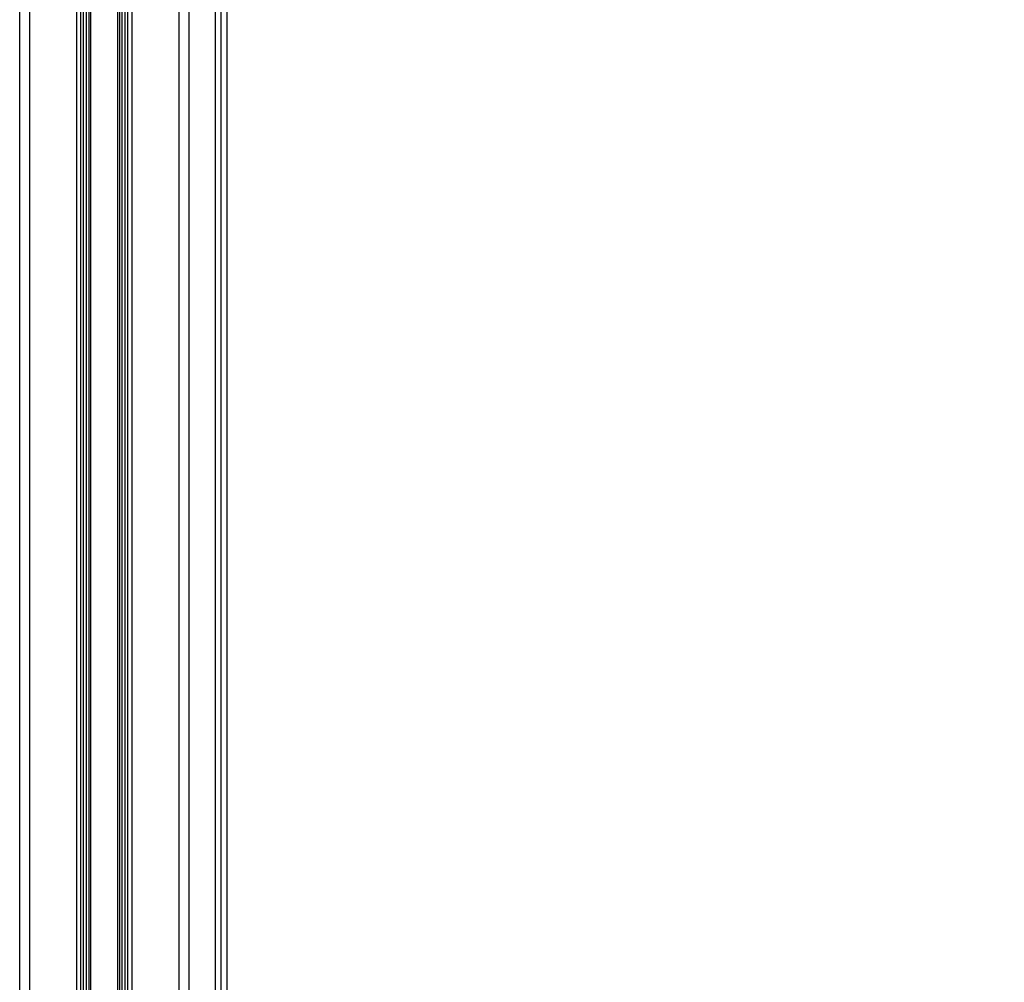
# Model space of a CAD drawing. Header units: millimetres. Extents: x 20 to 26560, y 40 to 18133.
# Tile 26 of 97: x 9009 to 10046, y 4096 to 5110. Entities that reach past the tile are written whole.
import ezdxf

# ---------------------------------------------------------------- set-up
doc = ezdxf.new("R2010")
doc.units = ezdxf.units.MM
doc.header["$LTSCALE"] = 2
doc.layers.add('COMPONENT_GEOMETRY', color=7, linetype='Continuous')
doc.styles.add('SLDTEXTSTYLE0', font='TXT', dxfattribs={"width": 0.75})
doc.dimstyles.new('SLDDIMSTYLE1', dxfattribs={"dimtxt": 150, "dimasz": 6.604, "dimexe": 0, "dimexo": 0.0625, "dimgap": 37.5, "dimtad": 0, "dimtih": 1, "dimtoh": 1, "dimdec": 0, "dimrnd": 1e-09, "dimzin": 12, "dimdsep": 46, "dimtxsty": 'SLDTEXTSTYLE0', "dimsah": 1, "dimcen": 0.09, "dimadec": 0, "dimazin": 3, "dimtfac": 1, "dimtdec": 0, "dimtofl": 0, "dimtmove": 0, "dimatfit": 3, "dimfxl": 1, "dimfrac": 2, "dimtolj": 1, "dimtzin": 12, "dimarcsym": 0})

# ---------------------------------------------------------------- blocks, each defined once
blk = doc.blocks.new('_D_4')
at = {"layer": 'COMPONENT_GEOMETRY', "color": 7}
for p, q in [((16972.6, 6016.7), (14872.6, 6016.7)), ((14879, 6016.7), (14879, 4080)), ((14578.9, 4049.5), (14533.2, 4049.5)), ((14533.2, 4049.5), (14533.2, 3811.4)), ((15179.1, 4049.5), (15224.8, 4049.5)), ((15224.8, 4049.5), (15224.8, 3811.4)), ((14533.2, 3811.4), (14578.9, 3811.4)), ((15224.8, 3811.4), (15179.1, 3811.4)), ((14879, 1650.3), (14879, 3587)), ((9299, 1650.3), (14885.3, 1650.3))]:
    blk.add_line(p, q, dxfattribs=at)
for points in [[(14879, 6016.7), (14878, 6010.1), (14880, 6010.1)], [(14879, 1650.3), (14880, 1656.9), (14878, 1656.9)]]:
    blk.add_solid(points, dxfattribs=at)
at = {"layer": 'COMPONENT_GEOMETRY', "color": 7, "char_height": 150, "attachment_point": 1, "style": 'SLDTEXTSTYLE0'}
for s, insert in [('7\'1.95"', (14578.9, 4004.8)), ('2183mm', (14469.8, 3780.3))]:
    blk.add_mtext(s, dxfattribs=dict(at, insert=insert))

msp = doc.modelspace()

# ---------------------------------------------------------------- linework, layer by layer
at = {"color": 8, "linetype": 'Continuous', "lineweight": 25}
for p, q in [((9009.42, 1723.33), (9009.42, 7471.33)), ((9019.62, 7471.33), (9019.62, 1723.33)), ((9069.53, 1723.33), (9069.53, 7471.33)), ((9127.39, 7471.33), (9127.39, 1723.33)), ((9177.3, 1723.33), (9177.3, 7471.33)), ((9187.5, 7471.33), (9187.5, 1723.33)), ((9215.75, 1723.33), (9215.75, 7471.33)), ((9221.21, 7471.33), (9221.21, 1723.33)), ((9076.75, 1723.33), (9076.75, 6041.22)), ((9079.57, 6041.22), (9079.57, 1723.33)), ((9082.57, 1723.33), (9082.57, 6041.11)), ((9083.99, 6041.09), (9083.99, 1723.33)), ((9112.93, 1723.33), (9112.93, 6041.09)), ((9114.35, 6041.11), (9114.35, 1723.33)), ((9117.35, 1723.33), (9117.35, 6041.22)), ((9120.17, 6041.22), (9120.17, 1723.33)), ((9228.01, 1723.33), (9228.01, 5940.89))]:
    msp.add_line(p, q, dxfattribs=at)
at = {"color": 7, "linetype": 'Continuous', "lineweight": 25}
for p, q in [((9073.82, 1723.33), (9073.82, 7471.33)), ((9123.1, 7471.33), (9123.1, 1723.33)), ((9228.02, 1723.33), (9228.02, 5940.88))]:
    msp.add_line(p, q, dxfattribs=at)

# ---------------------------------------------------------------- dimensions: what is measured, and where the dimension line sits
at = {"layer": 'COMPONENT_GEOMETRY', "color": 7}
dim = msp.add_linear_dim(base=(14879, 1650.33), p1=(16975.12, 6016.65), p2=(9296.46, 1650.33), angle=90, dimstyle='SLDDIMSTYLE1', dxfattribs=at)
dim.commit()
dim.dimension.update_dxf_attribs({"geometry": '_D_4', "text_midpoint": (14879, 3833.49), "dimtype": 160})

doc.saveas('drawing.dxf')
